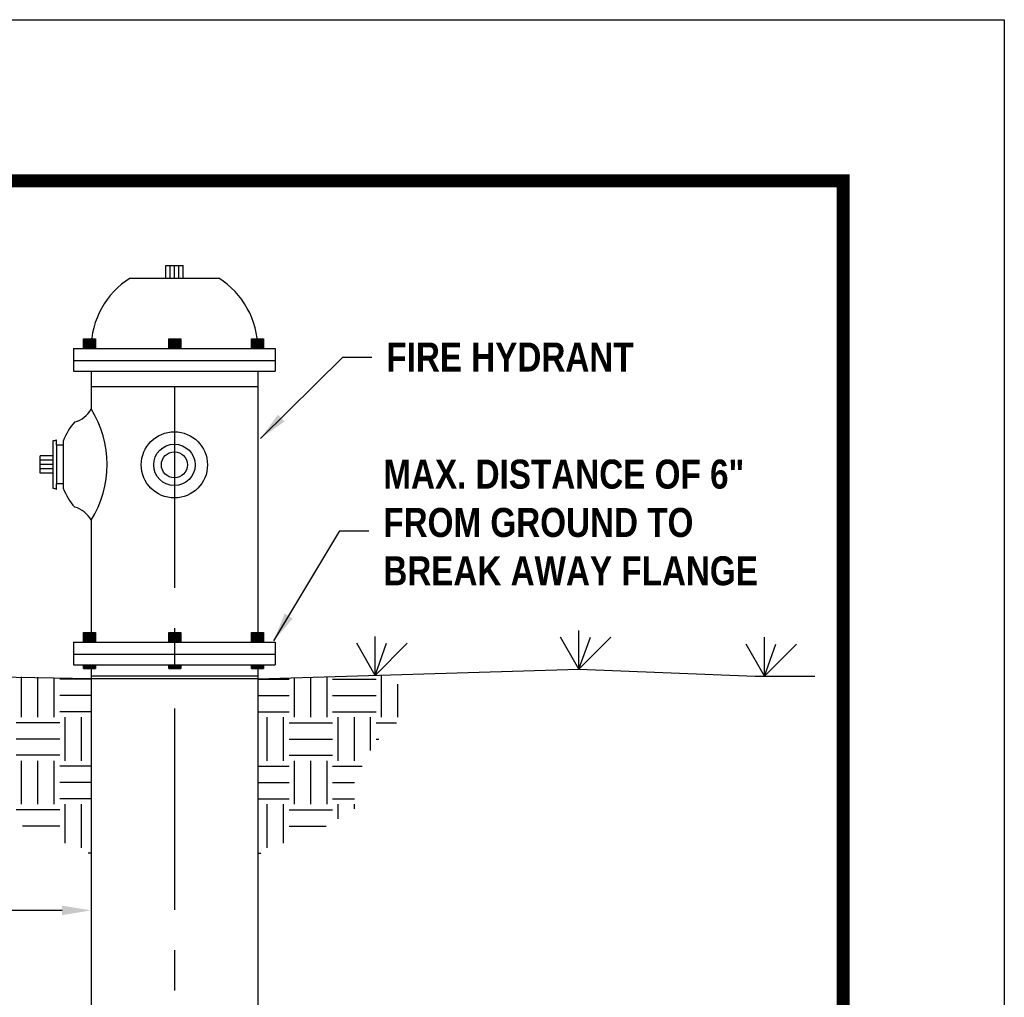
# Model space of a CAD drawing. Extents: x 81 to 89.5, y 1935.2 to 1946.2.
# Tile 198 of 198: x 86.4 to 89.5, y 1943.2 to 1946.2. Entities that reach past the tile are written whole.
import ezdxf

# ---------------------------------------------------------------- set-up
doc = ezdxf.new("R2010")
doc.units = 0
doc.header["$LTSCALE"] = 100
doc.header["$MEASUREMENT"] = 0
doc.linetypes.add('CENTER', pattern=[2, 1.25, -0.25, 0.25, -0.25])
doc.layers.get('0').update_dxf_attribs({"linetype": 'CONTINUOUS'})
doc.layers.get('DEFPOINTS').update_dxf_attribs({"linetype": 'CONTINUOUS'})
for name, color, linetype in [('BORDER', 7, 'CONTINUOUS'), ('DETAILS', 7, 'CONTINUOUS'), ('DIMENSIONS', 7, 'CONTINUOUS')]:
    doc.layers.add(name, color=color, linetype=linetype)
doc.styles.add('TECHNICAL', font='techb___.ttf')
doc.dimstyles.get("Standard").update_dxf_attribs({"dimtxt": 0.18, "dimasz": 0.18, "dimexe": 0.18, "dimexo": 0.0625, "dimgap": 0.09, "dimtad": 0, "dimtih": 1, "dimtoh": 1, "dimdec": 4, "dimzin": 0, "dimdsep": 46, "dimtxsty": 'Standard', "dimcen": 0.09, "dimadec": 0, "dimazin": 0, "dimtfac": 1, "dimtdec": 4, "dimtofl": 0, "dimtmove": 0, "dimatfit": 3, "dimfxl": 1, "dimtolj": 1, "dimtzin": 0, "dimarcsym": 0})

# ---------------------------------------------------------------- blocks, each defined once
blk = doc.blocks.new('*D7')
at = {"color": 0, "lineweight": -2, "transparency": 16777216}
for p, q in [((84.021, 1943.4238), (84.549, 1943.4238)), ((86.5306, 1943.4238), (86.0026, 1943.4238))]:
    blk.add_line(p, q, dxfattribs=at)
at = {"color": 0, "transparency": 16777216}
for points in [[(84.021, 1943.4388), (84.021, 1943.4088), (83.931, 1943.4238)], [(86.5306, 1943.4388), (86.5306, 1943.4088), (86.6206, 1943.4238)]]:
    blk.add_solid(points, dxfattribs=at)
at = {"layer": 'DEFPOINTS', "color": 0, "transparency": 16777216}
for p in [(86.6206, 1943.4238), (83.931, 1943.3327), (86.6206, 1943.3327)]:
    blk.add_point(p, dxfattribs=at)
at = {"color": 7, "transparency": 16777216, "insert": (85.2758, 1943.4238), "char_height": 0.09, "attachment_point": 5, "style": 'TECHNICAL'}
blk.add_mtext('\\A1;MINIMUM DISTANCE 18"', dxfattribs=at)

msp = doc.modelspace()

# ---------------------------------------------------------------- linework, layer by layer
at = {"color": 0}
for p, q in [((86.4053, 1944.0233), (86.4053, 1944.1488)), ((86.4559, 1944.0233), (86.4559, 1944.1473)), ((86.5066, 1944.0233), (86.5066, 1944.1458)), ((86.6206, 1944.1415), (86.5235, 1944.1415)), ((87.1377, 1944.1415), (87.2349, 1944.1415)), ((87.2518, 1944.0233), (87.2518, 1944.1458)), ((87.3024, 1944.0233), (87.3024, 1944.1473)), ((87.3531, 1944.0233), (87.3531, 1944.1488)), ((87.3699, 1944.1415), (87.505, 1944.1415)), ((87.5219, 1944.0233), (87.5219, 1944.1539)), ((87.5725, 1944.0233), (87.5725, 1944.1255)), ((86.6206, 1944.0908), (86.5235, 1944.0908)), ((87.1377, 1944.0908), (87.2349, 1944.0908)), ((87.3699, 1944.0908), (87.505, 1944.0908)), ((86.6206, 1944.0402), (86.5235, 1944.0402)), ((87.1377, 1944.0402), (87.2349, 1944.0402)), ((87.3699, 1944.0402), (87.505, 1944.0402)), ((86.5235, 1944.0064), (86.3884, 1944.0064)), ((86.5404, 1943.8882), (86.5404, 1944.0233)), ((86.591, 1943.8882), (86.591, 1944.0233)), ((87.1674, 1943.8882), (87.1674, 1944.0233)), ((87.218, 1943.8882), (87.218, 1944.0233)), ((87.2349, 1944.0064), (87.3699, 1944.0064)), ((87.3868, 1943.8882), (87.3868, 1944.0233)), ((87.4375, 1943.8882), (87.4375, 1944.0233)), ((87.4881, 1943.9202), (87.4881, 1944.0233)), ((87.505, 1944.0064), (87.5684, 1944.0064)), ((86.5235, 1943.9557), (86.3884, 1943.9557)), ((87.2349, 1943.9557), (87.3699, 1943.9557)), ((87.505, 1943.9557), (87.5135, 1943.9557)), ((86.5235, 1943.9051), (86.3884, 1943.9051)), ((86.4053, 1943.7532), (86.4053, 1943.8882)), ((86.4559, 1943.7532), (86.4559, 1943.8882)), ((86.5066, 1943.7532), (86.5066, 1943.8882)), ((87.2349, 1943.9051), (87.3699, 1943.9051)), ((87.2518, 1943.7532), (87.2518, 1943.8882)), ((87.3024, 1943.7532), (87.3024, 1943.8882)), ((87.3531, 1943.7532), (87.3531, 1943.8882)), ((86.6206, 1943.8713), (86.5235, 1943.8713)), ((87.1377, 1943.8713), (87.2349, 1943.8713)), ((87.3699, 1943.8713), (87.4615, 1943.8713)), ((86.6206, 1943.8207), (86.5235, 1943.8207)), ((87.1377, 1943.8207), (87.2349, 1943.8207)), ((87.3699, 1943.8207), (87.438, 1943.8207)), ((86.6206, 1943.77), (86.5235, 1943.77)), ((87.1377, 1943.77), (87.2349, 1943.77)), ((87.3699, 1943.77), (87.438, 1943.77)), ((86.5235, 1943.7363), (86.3884, 1943.7363)), ((86.5404, 1943.6327), (86.5404, 1943.7532)), ((86.591, 1943.6181), (86.591, 1943.7532)), ((87.1674, 1943.6181), (87.1674, 1943.7532)), ((87.218, 1943.6327), (87.218, 1943.7532)), ((87.2349, 1943.7363), (87.3699, 1943.7363)), ((87.3868, 1943.7079), (87.3868, 1943.7532)), ((87.4375, 1943.7388), (87.4375, 1943.7532)), ((86.5235, 1943.6856), (86.408, 1943.6856)), ((87.2349, 1943.6856), (87.3504, 1943.6856)), ((86.6206, 1943.6012), (86.6114, 1943.6012)), ((87.1377, 1943.6012), (87.147, 1943.6012))]:
    msp.add_line(p, q, dxfattribs=at)
at = {"layer": 'BORDER', "const_width": 0.04}
msp.add_lwpolyline([(81.4541, 1935.6883), (81.4541, 1945.6883), (88.9541, 1945.6883), (88.9541, 1935.6883)], close=True, dxfattribs=at)
at = {"layer": 'DEFPOINTS', "color": 3, "ltscale": 2}
msp.add_lwpolyline([(80.9541, 1935.1883), (80.9541, 1946.1883), (89.4541, 1946.1883), (89.4541, 1935.1883)], close=True, dxfattribs=at)
at = {"layer": 'DETAILS'}
for p, q in [((86.8522, 1945.3863), (86.8522, 1945.4258)), ((86.8522, 1945.4258), (86.9062, 1945.4258)), ((86.8657, 1945.3863), (86.8657, 1945.4258)), ((86.8792, 1945.3863), (86.8792, 1945.4258)), ((86.8927, 1945.3863), (86.8927, 1945.4258)), ((86.9062, 1945.3863), (86.9062, 1945.4258)), ((86.7418, 1945.3863), (87.0166, 1945.3863)), ((86.5976, 1945.1977), (86.6348, 1945.1977)), ((86.5976, 1945.1673), (86.5976, 1945.1977)), ((86.6348, 1945.1977), (86.6348, 1945.1673)), ((86.8617, 1945.1977), (86.899, 1945.1977)), ((86.8617, 1945.1673), (86.8617, 1945.1977)), ((86.8617, 1945.1673), (86.8617, 1945.1977)), ((86.8617, 1945.1977), (86.899, 1945.1977)), ((86.899, 1945.1977), (86.899, 1945.1673)), ((86.899, 1945.1977), (86.899, 1945.1673)), ((87.1181, 1945.1977), (87.1554, 1945.1977)), ((87.1181, 1945.1673), (87.1181, 1945.1977)), ((87.1181, 1945.1673), (87.1181, 1945.1977)), ((87.1181, 1945.1673), (87.1181, 1945.1977)), ((87.1181, 1945.1977), (87.1554, 1945.1977)), ((87.1181, 1945.1977), (87.1554, 1945.1977)), ((87.1554, 1945.1977), (87.1554, 1945.1673)), ((87.1554, 1945.1977), (87.1554, 1945.1673)), ((87.1554, 1945.1977), (87.1554, 1945.1673)), ((86.5666, 1945.1673), (87.1917, 1945.1673)), ((86.5666, 1945.1673), (86.5666, 1945.0971)), ((87.1917, 1945.1673), (87.1917, 1945.0971)), ((86.5666, 1945.1307), (87.1917, 1945.1307)), ((86.5666, 1945.0971), (87.1917, 1945.0971)), ((86.6206, 1945.0971), (86.6206, 1944.9802)), ((87.1377, 1945.0971), (87.1377, 1944.256)), ((86.6206, 1945.0502), (87.1377, 1945.0502)), ((86.5018, 1944.8815), (86.5018, 1944.7341)), ((86.5136, 1944.8673), (86.5136, 1944.8846)), ((86.5339, 1944.8673), (86.5136, 1944.8673)), ((86.5136, 1944.8673), (86.5136, 1944.7475)), ((86.5339, 1944.8806), (86.5339, 1944.7346)), ((86.5018, 1944.8348), (86.4623, 1944.8348)), ((86.4623, 1944.7808), (86.4623, 1944.8348)), ((86.5018, 1944.8213), (86.4623, 1944.8213)), ((86.5018, 1944.8078), (86.4623, 1944.8078)), ((86.5018, 1944.7943), (86.4623, 1944.7943)), ((86.5018, 1944.7808), (86.4623, 1944.7808)), ((86.5339, 1944.7475), (86.5136, 1944.7475)), ((86.5136, 1944.7302), (86.5136, 1944.7475)), ((86.6206, 1944.635), (86.6206, 1944.256)), ((86.5976, 1944.256), (86.5976, 1944.2864)), ((86.5976, 1944.2864), (86.6348, 1944.2864)), ((86.6348, 1944.2864), (86.6348, 1944.256)), ((86.8617, 1944.256), (86.8617, 1944.2864)), ((86.8617, 1944.256), (86.8617, 1944.2864)), ((86.8617, 1944.2864), (86.899, 1944.2864)), ((86.8617, 1944.2864), (86.899, 1944.2864)), ((86.899, 1944.2864), (86.899, 1944.256)), ((86.899, 1944.2864), (86.899, 1944.256)), ((87.1181, 1944.2864), (87.1554, 1944.2864)), ((87.1181, 1944.2864), (87.1554, 1944.2864)), ((87.1181, 1944.2864), (87.1554, 1944.2864)), ((87.1181, 1944.256), (87.1181, 1944.2864)), ((87.1181, 1944.256), (87.1181, 1944.2864)), ((87.1181, 1944.256), (87.1181, 1944.2864)), ((87.1554, 1944.2864), (87.1554, 1944.256)), ((87.1554, 1944.2864), (87.1554, 1944.256)), ((87.1554, 1944.2864), (87.1554, 1944.256)), ((88.1343, 1944.1722), (88.1343, 1944.2929)), ((86.5666, 1944.256), (87.1917, 1944.256)), ((86.5666, 1944.256), (86.5666, 1944.1858)), ((87.1917, 1944.256), (87.1917, 1944.1858)), ((87.5018, 1944.1533), (87.445, 1944.2527)), ((87.5018, 1944.1533), (87.5018, 1944.274)), ((87.5018, 1944.1533), (87.6013, 1944.2527)), ((87.5018, 1944.1533), (87.5374, 1944.2527)), ((88.1343, 1944.1722), (88.0774, 1944.2716)), ((88.1343, 1944.1722), (88.1698, 1944.2716)), ((88.1343, 1944.1722), (88.2338, 1944.2716)), ((88.7098, 1944.1509), (88.653, 1944.2503)), ((88.7098, 1944.1509), (88.7098, 1944.2716)), ((88.7098, 1944.1509), (88.8093, 1944.2503)), ((88.7098, 1944.1509), (88.7453, 1944.2503)), ((86.5666, 1944.2194), (87.1917, 1944.2194)), ((86.5666, 1944.1858), (87.1917, 1944.1858)), ((86.5976, 1944.1743), (86.5976, 1944.1858)), ((86.5976, 1944.1743), (86.6348, 1944.1743)), ((86.6206, 1944.1858), (86.6206, 1941.7984)), ((86.6348, 1944.1858), (86.6348, 1944.1743)), ((86.8617, 1944.1743), (86.8617, 1944.1858)), ((86.8617, 1944.1743), (86.8617, 1944.1858)), ((86.8617, 1944.1743), (86.899, 1944.1743)), ((86.8617, 1944.1743), (86.899, 1944.1743)), ((86.899, 1944.1858), (86.899, 1944.1743)), ((86.899, 1944.1858), (86.899, 1944.1743)), ((87.1181, 1944.1743), (87.1181, 1944.1858)), ((87.1181, 1944.1743), (87.1181, 1944.1858)), ((87.1181, 1944.1743), (87.1554, 1944.1743)), ((87.1181, 1944.1743), (87.1554, 1944.1743)), ((87.1377, 1944.1858), (87.1377, 1941.7984)), ((87.1377, 1944.1423), (88.1343, 1944.1722)), ((87.1554, 1944.1858), (87.1554, 1944.1743)), ((87.1554, 1944.1858), (87.1554, 1944.1743)), ((88.1343, 1944.1722), (88.6814, 1944.1509)), ((86.6206, 1944.1423), (86.1377, 1944.1509)), ((87.1377, 1944.1503), (86.6206, 1944.1503)), ((87.1377, 1944.1423), (86.6206, 1944.1423)), ((88.6814, 1944.1509), (88.8661, 1944.1509))]:
    msp.add_line(p, q, dxfattribs=at)
for radius in [0.1027, 0.0643, 0.0404]:
    msp.add_circle((86.8792, 1944.8066), radius, dxfattribs=at)
for centre, radius, start, end in [((86.8792, 1945.1673), 0.2585, 122.1021, 180), ((86.8792, 1945.1673), 0.2585, 0, 57.8979), ((86.5491, 1945.0179), 0.0809, 285.1682, 332.2059), ((86.3469, 1944.8076), 0.3236, 327.7685, 32.2315), ((86.7191, 1944.8076), 0.1992, 138.3944, 158.4876), ((86.4983, 1944.9184), 0.0371, 275.3984, 294.4139), ((86.4983, 1944.6968), 0.0371, 65.5861, 84.6016), ((86.7191, 1944.8076), 0.1992, 201.5124, 221.6056), ((86.5491, 1944.5973), 0.0809, 27.7941, 74.8318)]:
    msp.add_arc(centre, radius, start, end, dxfattribs=at)
for points in [[(86.5976, 1945.1673), (86.5976, 1945.1977), (86.6348, 1945.1673), (86.6348, 1945.1977)], [(86.8617, 1945.1673), (86.8617, 1945.1977), (86.899, 1945.1673), (86.899, 1945.1977)], [(87.1181, 1945.1673), (87.1181, 1945.1977), (87.1554, 1945.1673), (87.1554, 1945.1977)], [(86.5976, 1944.256), (86.5976, 1944.2864), (86.6348, 1944.256), (86.6348, 1944.2864)], [(86.8617, 1944.256), (86.8617, 1944.2864), (86.899, 1944.256), (86.899, 1944.2864)], [(87.1181, 1944.256), (87.1181, 1944.2864), (87.1554, 1944.256), (87.1554, 1944.2864)], [(86.5976, 1944.1743), (86.5976, 1944.1858), (86.6348, 1944.1743), (86.6348, 1944.1858)], [(86.8617, 1944.1743), (86.8617, 1944.1858), (86.899, 1944.1743), (86.899, 1944.1858)], [(87.1181, 1944.1743), (87.1181, 1944.1858), (87.1554, 1944.1743), (87.1554, 1944.1858)]]:
    msp.add_solid(points, dxfattribs=at)
at = {"layer": 'DIMENSIONS', "linetype": 'CENTER', "ltscale": 0.005}
msp.add_line((86.8792, 1945.0502), (86.8792, 1941.3414), dxfattribs=at)

# ---------------------------------------------------------------- texts
at = {"layer": 'DIMENSIONS', "color": 7, "char_height": 0.09, "attachment_point": 4, "style": 'TECHNICAL'}
for s, insert in [('FIRE HYDRANT', (87.5368, 1945.1413)), ('MAX. DISTANCE OF 6"\\PFROM GROUND TO \\PBREAK AWAY FLANGE', (87.5274, 1944.6272))]:
    msp.add_mtext(s, dxfattribs=dict(at, insert=insert))

# ---------------------------------------------------------------- dimensions: what is measured, and where the dimension line sits
dim = msp.add_linear_dim(base=(86.6206, 1943.4238), p1=(83.931, 1943.3327), p2=(86.6206, 1943.3327), text='MINIMUM DISTANCE 18"', dimstyle='Standard', override={"dimscale": 0.5, "dimexo": 0.06, "dimdec": 0, "dimpost": "'", "dimtxsty": 'TECHNICAL', "dimse1": 1, "dimse2": 1, "dimclrt": 7, "dimaunit": 4, "dimtdec": 0, "dimtmove": 2})
dim.commit()
dim.dimension.update_dxf_attribs({"geometry": '*D7', "text_midpoint": (85.2758, 1943.4238)})

# ---------------------------------------------------------------- leaders
at = {"layer": 'DIMENSIONS', "annotation_type": 0, "has_hookline": 1, "hookline_direction": 0}
for points, text_width in [([(87.1467, 1944.8885), (87.4018, 1945.1413), (87.4918, 1945.1413)], 0.8776), ([(87.1876, 1944.2604), (87.3924, 1944.6022), (87.4824, 1944.6022)], 1.3251)]:
    msp.add_leader(points, dimstyle='Standard', override={"dimscale": 0.5, "dimtxt": 0.1, "dimexo": 0.06, "dimdec": 0, "dimpost": "'", "dimtxsty": 'TECHNICAL', "dimse1": 1, "dimse2": 1, "dimclrt": 7, "dimaunit": 4, "dimtdec": 2}, dxfattribs=dict(at, text_width=text_width))

doc.saveas('drawing.dxf')
